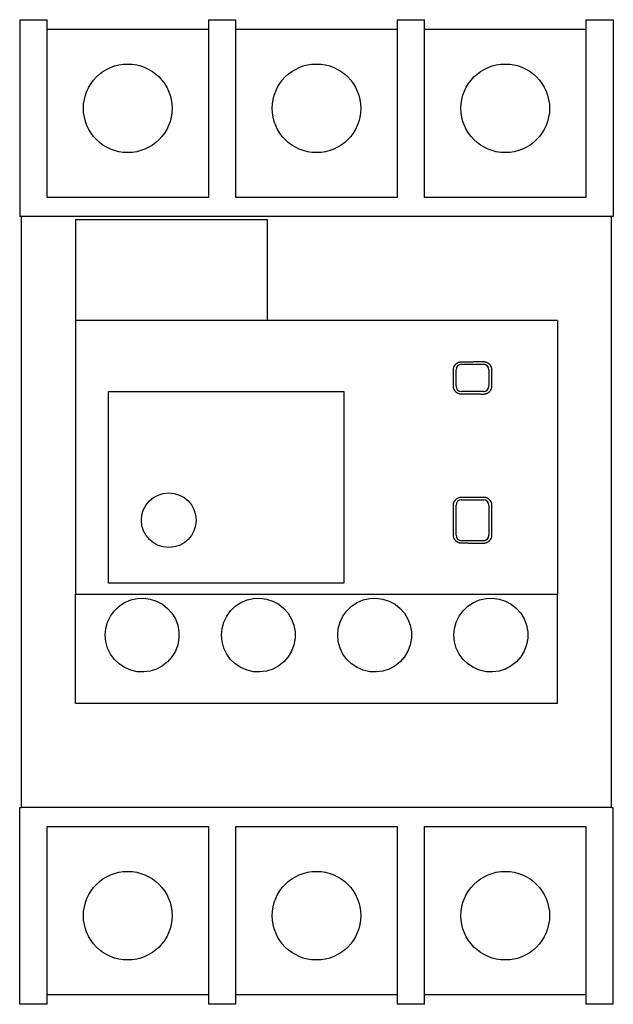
# Model space of a CAD drawing. Extents: x -1.08 to 1.08, y -1.8 to 1.8.
import ezdxf

# ---------------------------------------------------------------- set-up
doc = ezdxf.new("R2010")
doc.units = 0
doc.layers.get('0').update_dxf_attribs({"linetype": 'CONTINUOUS'})

msp = doc.modelspace()

# ---------------------------------------------------------------- linework, layer by layer
at = {"color": 7, "linetype": 'CONTINUOUS'}
for p, q in [((-1.085, 1.8), (-0.985, 1.8)), ((-1.085, 1.8), (-1.085, 1.08)), ((-0.985, 1.15), (-0.985, 1.8)), ((-0.395, 1.8), (-0.295, 1.8)), ((-0.395, 1.8), (-0.395, 1.15)), ((-0.295, 1.15), (-0.295, 1.8)), ((0.295, 1.8), (0.395, 1.8)), ((0.295, 1.8), (0.295, 1.15)), ((0.395, 1.15), (0.395, 1.8)), ((0.985, 1.8), (0.985, 1.15)), ((0.985, 1.8), (1.085, 1.8)), ((1.085, 1.8), (1.085, 1.08)), ((-0.395, 1.764), (-0.985, 1.764)), ((0.295, 1.764), (-0.295, 1.764)), ((0.985, 1.764), (0.395, 1.764)), ((-0.395, 1.15), (-0.985, 1.15)), ((0.295, 1.15), (-0.295, 1.15)), ((0.985, 1.15), (0.395, 1.15)), ((-1.07875, 1.08), (-1.085, 1.08)), ((1.07875, 1.08), (-1.07875, 1.08)), ((-1.07875, -1.08), (-1.07875, 1.08)), ((1.07875, -1.08), (1.07875, 1.08)), ((1.085, 1.08), (1.07875, 1.08)), ((-0.8809, 1.07), (-0.1809, 1.07)), ((-0.8809, 1.07), (-0.8809, 0.7)), ((-0.1809, 1.07), (-0.1809, 0.7)), ((-0.8809, 0.7), (-0.8809, -0.3)), ((0.8809, 0.7), (-0.8809, 0.7)), ((0.8809, 0.7), (0.8809, -0.3)), ((0.507965, 0.539409), (0.508831, 0.540354)), ((0.508831, 0.540354), (0.509727, 0.541253)), ((0.509727, 0.541253), (0.510672, 0.542121)), ((0.510672, 0.542121), (0.511666, 0.542957)), ((0.511666, 0.542957), (0.512706, 0.543756)), ((0.512706, 0.543756), (0.513789, 0.544513)), ((0.513789, 0.544513), (0.514912, 0.545226)), ((0.514912, 0.545226), (0.516071, 0.545889)), ((0.516071, 0.545889), (0.517262, 0.546501)), ((0.517262, 0.546501), (0.518481, 0.547059)), ((0.518481, 0.547059), (0.519724, 0.547561)), ((0.519724, 0.547561), (0.520988, 0.548005)), ((0.520988, 0.548005), (0.522267, 0.548391)), ((0.522267, 0.548391), (0.523557, 0.548717)), ((0.523557, 0.548717), (0.524854, 0.548983)), ((0.524854, 0.548983), (0.526152, 0.549189)), ((0.526152, 0.549189), (0.527446, 0.549337)), ((0.527446, 0.549337), (0.52873, 0.549426)), ((0.52873, 0.549426), (0.53, 0.549459)), ((0.53, 0.549459), (0.532288, 0.549469)), ((0.53, 0.54), (0.61, 0.54)), ((0.532288, 0.549469), (0.534575, 0.549479)), ((0.534575, 0.549479), (0.536862, 0.549489)), ((0.536862, 0.549489), (0.539149, 0.549499)), ((0.539149, 0.549499), (0.541437, 0.54951)), ((0.541437, 0.54951), (0.543724, 0.54952)), ((0.543724, 0.54952), (0.54601, 0.54953)), ((0.54601, 0.54953), (0.548297, 0.549541)), ((0.548297, 0.549541), (0.550584, 0.549551)), ((0.550584, 0.549551), (0.55287, 0.549562)), ((0.55287, 0.549562), (0.555157, 0.549572)), ((0.555157, 0.549572), (0.557443, 0.549583)), ((0.557443, 0.549583), (0.55973, 0.549593)), ((0.55973, 0.549593), (0.562016, 0.549604)), ((0.562016, 0.549604), (0.564302, 0.549615)), ((0.564302, 0.549615), (0.566588, 0.549625)), ((0.566588, 0.549625), (0.568874, 0.549636)), ((0.568874, 0.549636), (0.571159, 0.549647)), ((0.571159, 0.549647), (0.573445, 0.549658)), ((0.573445, 0.549658), (0.575731, 0.549669)), ((0.575731, 0.549669), (0.578016, 0.54968)), ((0.578016, 0.54968), (0.580301, 0.549691)), ((0.580301, 0.549691), (0.582586, 0.549702)), ((0.582586, 0.549702), (0.584872, 0.549713)), ((0.584872, 0.549713), (0.587156, 0.549724)), ((0.587156, 0.549724), (0.589441, 0.549735)), ((0.589441, 0.549735), (0.591726, 0.549746)), ((0.591726, 0.549746), (0.594011, 0.549758)), ((0.594011, 0.549758), (0.596295, 0.549769)), ((0.596295, 0.549769), (0.59858, 0.54978)), ((0.59858, 0.54978), (0.600864, 0.549792)), ((0.600864, 0.549792), (0.603148, 0.549803)), ((0.603148, 0.549803), (0.605432, 0.549815)), ((0.605432, 0.549815), (0.607716, 0.549826)), ((0.607716, 0.549826), (0.61, 0.549838)), ((0.61, 0.549838), (0.611294, 0.549816)), ((0.611294, 0.549816), (0.612603, 0.549737)), ((0.612603, 0.549737), (0.613922, 0.549599)), ((0.613922, 0.549599), (0.615246, 0.5494)), ((0.615246, 0.5494), (0.616568, 0.54914)), ((0.616568, 0.54914), (0.617885, 0.548819)), ((0.617885, 0.548819), (0.619191, 0.548436)), ((0.619191, 0.548436), (0.620481, 0.547993)), ((0.620481, 0.547993), (0.621751, 0.547492)), ((0.621751, 0.547492), (0.622996, 0.546932)), ((0.622996, 0.546932), (0.624213, 0.546318)), ((0.624213, 0.546318), (0.625398, 0.54565)), ((0.625398, 0.54565), (0.626546, 0.544932)), ((0.626546, 0.544932), (0.627654, 0.544167)), ((0.627654, 0.544167), (0.628718, 0.54336)), ((0.628718, 0.54336), (0.629735, 0.542514)), ((0.629735, 0.542514), (0.630703, 0.541635)), ((0.630703, 0.541635), (0.631621, 0.540724)), ((0.631621, 0.540724), (0.632508, 0.539764)), ((0.500667, 0.52), (0.500694, 0.521277)), ((0.500667, 0.46), (0.500667, 0.52)), ((0.500694, 0.521277), (0.500779, 0.522568)), ((0.500779, 0.522568), (0.500922, 0.523868)), ((0.500922, 0.523868), (0.501125, 0.525173)), ((0.501125, 0.525173), (0.501388, 0.526476)), ((0.501388, 0.526476), (0.501711, 0.527773)), ((0.501711, 0.527773), (0.502094, 0.529059)), ((0.502094, 0.529059), (0.502537, 0.530329)), ((0.502537, 0.530329), (0.503037, 0.531577)), ((0.503037, 0.531577), (0.503594, 0.532801)), ((0.503594, 0.532801), (0.504205, 0.533997)), ((0.504205, 0.533997), (0.504867, 0.53516)), ((0.504867, 0.53516), (0.505578, 0.536286)), ((0.505578, 0.536286), (0.506335, 0.537372)), ((0.506335, 0.537372), (0.507132, 0.538414)), ((0.507132, 0.538414), (0.507965, 0.539409)), ((0.51, 0.46), (0.51, 0.52)), ((0.63, 0.52), (0.63, 0.46)), ((0.632508, 0.539764), (0.633362, 0.538754)), ((0.633362, 0.538754), (0.634179, 0.537695)), ((0.634179, 0.537695), (0.634955, 0.536592)), ((0.634955, 0.536592), (0.635684, 0.535447)), ((0.635684, 0.535447), (0.636363, 0.534264)), ((0.636363, 0.534264), (0.636989, 0.533047)), ((0.636989, 0.533047), (0.63756, 0.531801)), ((0.63756, 0.531801), (0.638074, 0.53053)), ((0.638074, 0.53053), (0.638528, 0.529237)), ((0.638528, 0.529237), (0.638921, 0.527927)), ((0.638921, 0.527927), (0.639253, 0.526605)), ((0.639253, 0.526605), (0.639523, 0.525276)), ((0.639523, 0.525276), (0.639731, 0.523946)), ((0.639731, 0.523946), (0.639878, 0.522619)), ((0.639878, 0.522619), (0.639965, 0.521302)), ((0.639965, 0.521302), (0.639994, 0.52)), ((0.639994, 0.52), (0.639994, 0.46)), ((-0.76, 0.44), (0.1, 0.44)), ((-0.76, -0.26), (-0.76, 0.44)), ((0.1, 0.44), (0.1, -0.26)), ((0.500694, 0.458723), (0.500667, 0.46)), ((0.500779, 0.457432), (0.500694, 0.458723)), ((0.500922, 0.456132), (0.500779, 0.457432)), ((0.501125, 0.454827), (0.500922, 0.456132)), ((0.501388, 0.453524), (0.501125, 0.454827)), ((0.501711, 0.452227), (0.501388, 0.453524)), ((0.502094, 0.450941), (0.501711, 0.452227)), ((0.502537, 0.449671), (0.502094, 0.450941)), ((0.503037, 0.448423), (0.502537, 0.449671)), ((0.503594, 0.447199), (0.503037, 0.448423)), ((0.504205, 0.446003), (0.503594, 0.447199)), ((0.504867, 0.44484), (0.504205, 0.446003)), ((0.505578, 0.443714), (0.504867, 0.44484)), ((0.506335, 0.442628), (0.505578, 0.443714)), ((0.507132, 0.441586), (0.506335, 0.442628)), ((0.507965, 0.440591), (0.507132, 0.441586)), ((0.508831, 0.439646), (0.507965, 0.440591)), ((0.509727, 0.438747), (0.508831, 0.439646)), ((0.510672, 0.437879), (0.509727, 0.438747)), ((0.511666, 0.437043), (0.510672, 0.437879)), ((0.512706, 0.436244), (0.511666, 0.437043)), ((0.513789, 0.435487), (0.512706, 0.436244)), ((0.514912, 0.434774), (0.513789, 0.435487)), ((0.516071, 0.434111), (0.514912, 0.434774)), ((0.517262, 0.433499), (0.516071, 0.434111)), ((0.518481, 0.432941), (0.517262, 0.433499)), ((0.519724, 0.432439), (0.518481, 0.432941)), ((0.520988, 0.431995), (0.519724, 0.432439)), ((0.61, 0.44), (0.53, 0.44)), ((0.620481, 0.432007), (0.619191, 0.431564)), ((0.621751, 0.432508), (0.620481, 0.432007)), ((0.622996, 0.433068), (0.621751, 0.432508)), ((0.624213, 0.433682), (0.622996, 0.433068)), ((0.625398, 0.43435), (0.624213, 0.433682)), ((0.626546, 0.435068), (0.625398, 0.43435)), ((0.627654, 0.435833), (0.626546, 0.435068)), ((0.628718, 0.43664), (0.627654, 0.435833)), ((0.629735, 0.437486), (0.628718, 0.43664)), ((0.630703, 0.438365), (0.629735, 0.437486)), ((0.631621, 0.439276), (0.630703, 0.438365)), ((0.632508, 0.440236), (0.631621, 0.439276)), ((0.633362, 0.441246), (0.632508, 0.440236)), ((0.634179, 0.442305), (0.633362, 0.441246)), ((0.634955, 0.443408), (0.634179, 0.442305)), ((0.635684, 0.444553), (0.634955, 0.443408)), ((0.636363, 0.445736), (0.635684, 0.444553)), ((0.636989, 0.446953), (0.636363, 0.445736)), ((0.63756, 0.448199), (0.636989, 0.446953)), ((0.638074, 0.44947), (0.63756, 0.448199)), ((0.638528, 0.450763), (0.638074, 0.44947)), ((0.638921, 0.452073), (0.638528, 0.450763)), ((0.639253, 0.453395), (0.638921, 0.452073)), ((0.639523, 0.454724), (0.639253, 0.453395)), ((0.639731, 0.456054), (0.639523, 0.454724)), ((0.639878, 0.457381), (0.639731, 0.456054)), ((0.639965, 0.458698), (0.639878, 0.457381)), ((0.639994, 0.46), (0.639965, 0.458698)), ((0.522267, 0.431609), (0.520988, 0.431995)), ((0.523557, 0.431283), (0.522267, 0.431609)), ((0.524854, 0.431017), (0.523557, 0.431283)), ((0.526152, 0.430811), (0.524854, 0.431017)), ((0.527446, 0.430663), (0.526152, 0.430811)), ((0.52873, 0.430574), (0.527446, 0.430663)), ((0.53, 0.430541), (0.52873, 0.430574)), ((0.532288, 0.430531), (0.53, 0.430541)), ((0.534575, 0.430521), (0.532288, 0.430531)), ((0.536862, 0.430511), (0.534575, 0.430521)), ((0.539149, 0.430501), (0.536862, 0.430511)), ((0.541437, 0.43049), (0.539149, 0.430501)), ((0.543724, 0.43048), (0.541437, 0.43049)), ((0.54601, 0.43047), (0.543724, 0.43048)), ((0.548297, 0.430459), (0.54601, 0.43047)), ((0.550584, 0.430449), (0.548297, 0.430459)), ((0.55287, 0.430438), (0.550584, 0.430449)), ((0.555157, 0.430428), (0.55287, 0.430438)), ((0.557443, 0.430417), (0.555157, 0.430428)), ((0.55973, 0.430407), (0.557443, 0.430417)), ((0.562016, 0.430396), (0.55973, 0.430407)), ((0.564302, 0.430385), (0.562016, 0.430396)), ((0.566588, 0.430375), (0.564302, 0.430385)), ((0.568874, 0.430364), (0.566588, 0.430375)), ((0.571159, 0.430353), (0.568874, 0.430364)), ((0.573445, 0.430342), (0.571159, 0.430353)), ((0.575731, 0.430331), (0.573445, 0.430342)), ((0.578016, 0.43032), (0.575731, 0.430331)), ((0.580301, 0.430309), (0.578016, 0.43032)), ((0.582586, 0.430298), (0.580301, 0.430309)), ((0.584872, 0.430287), (0.582586, 0.430298)), ((0.587156, 0.430276), (0.584872, 0.430287)), ((0.589441, 0.430265), (0.587156, 0.430276)), ((0.591726, 0.430254), (0.589441, 0.430265)), ((0.594011, 0.430242), (0.591726, 0.430254)), ((0.596295, 0.430231), (0.594011, 0.430242)), ((0.59858, 0.43022), (0.596295, 0.430231)), ((0.600864, 0.430208), (0.59858, 0.43022)), ((0.603148, 0.430197), (0.600864, 0.430208)), ((0.605432, 0.430185), (0.603148, 0.430197)), ((0.607716, 0.430174), (0.605432, 0.430185)), ((0.61, 0.430162), (0.607716, 0.430174)), ((0.611294, 0.430184), (0.61, 0.430162)), ((0.612603, 0.430263), (0.611294, 0.430184)), ((0.613922, 0.430401), (0.612603, 0.430263)), ((0.615246, 0.4306), (0.613922, 0.430401)), ((0.616568, 0.43086), (0.615246, 0.4306)), ((0.617885, 0.431181), (0.616568, 0.43086)), ((0.619191, 0.431564), (0.617885, 0.431181)), ((0.502537, 0.035329), (0.503037, 0.036577)), ((0.503037, 0.036577), (0.503594, 0.037801)), ((0.503594, 0.037801), (0.504205, 0.038997)), ((0.504205, 0.038997), (0.504867, 0.04016)), ((0.504867, 0.04016), (0.505578, 0.041286)), ((0.505578, 0.041286), (0.506335, 0.042372)), ((0.506335, 0.042372), (0.507132, 0.043414)), ((0.507132, 0.043414), (0.507965, 0.044409)), ((0.507965, 0.044409), (0.508831, 0.045354)), ((0.508831, 0.045354), (0.509727, 0.046253)), ((0.509727, 0.046253), (0.510672, 0.047121)), ((0.510672, 0.047121), (0.511666, 0.047957)), ((0.511666, 0.047957), (0.512706, 0.048756)), ((0.512706, 0.048756), (0.513789, 0.049513)), ((0.513789, 0.049513), (0.514912, 0.050226)), ((0.514912, 0.050226), (0.516071, 0.050889)), ((0.516071, 0.050889), (0.517262, 0.051501)), ((0.517262, 0.051501), (0.518481, 0.052059)), ((0.518481, 0.052059), (0.519724, 0.052561)), ((0.519724, 0.052561), (0.520988, 0.053005)), ((0.520988, 0.053005), (0.522267, 0.053391)), ((0.522267, 0.053391), (0.523557, 0.053717)), ((0.523557, 0.053717), (0.524854, 0.053983)), ((0.524854, 0.053983), (0.526152, 0.054189)), ((0.526152, 0.054189), (0.527446, 0.054337)), ((0.527446, 0.054337), (0.52873, 0.054426)), ((0.52873, 0.054426), (0.53, 0.054459)), ((0.53, 0.054459), (0.532288, 0.054469)), ((0.53, 0.045), (0.61, 0.045)), ((0.532288, 0.054469), (0.534575, 0.054479)), ((0.534575, 0.054479), (0.536862, 0.054489)), ((0.536862, 0.054489), (0.539149, 0.054499)), ((0.539149, 0.054499), (0.541437, 0.05451)), ((0.541437, 0.05451), (0.543724, 0.05452)), ((0.543724, 0.05452), (0.54601, 0.05453)), ((0.54601, 0.05453), (0.548297, 0.054541)), ((0.548297, 0.054541), (0.550584, 0.054551)), ((0.550584, 0.054551), (0.55287, 0.054562)), ((0.55287, 0.054562), (0.555157, 0.054572)), ((0.555157, 0.054572), (0.557443, 0.054583)), ((0.557443, 0.054583), (0.55973, 0.054593)), ((0.55973, 0.054593), (0.562016, 0.054604)), ((0.562016, 0.054604), (0.564302, 0.054615)), ((0.564302, 0.054615), (0.566588, 0.054625)), ((0.566588, 0.054625), (0.568874, 0.054636)), ((0.568874, 0.054636), (0.571159, 0.054647)), ((0.571159, 0.054647), (0.573445, 0.054658)), ((0.573445, 0.054658), (0.575731, 0.054669)), ((0.575731, 0.054669), (0.578016, 0.05468)), ((0.578016, 0.05468), (0.580301, 0.054691)), ((0.580301, 0.054691), (0.582586, 0.054702)), ((0.582586, 0.054702), (0.584872, 0.054713)), ((0.584872, 0.054713), (0.587156, 0.054724)), ((0.587156, 0.054724), (0.589441, 0.054735)), ((0.589441, 0.054735), (0.591726, 0.054746)), ((0.591726, 0.054746), (0.594011, 0.054758)), ((0.594011, 0.054758), (0.596295, 0.054769)), ((0.596295, 0.054769), (0.59858, 0.05478)), ((0.59858, 0.05478), (0.600864, 0.054792)), ((0.600864, 0.054792), (0.603148, 0.054803)), ((0.603148, 0.054803), (0.605432, 0.054815)), ((0.605432, 0.054815), (0.607716, 0.054826)), ((0.607716, 0.054826), (0.61, 0.054838)), ((0.61, 0.054838), (0.611294, 0.054816)), ((0.611294, 0.054816), (0.612603, 0.054737)), ((0.612603, 0.054737), (0.613922, 0.054599)), ((0.613922, 0.054599), (0.615246, 0.0544)), ((0.615246, 0.0544), (0.616568, 0.05414)), ((0.616568, 0.05414), (0.617885, 0.053819)), ((0.617885, 0.053819), (0.619191, 0.053436)), ((0.619191, 0.053436), (0.620481, 0.052993)), ((0.620481, 0.052993), (0.621751, 0.052492)), ((0.621751, 0.052492), (0.622996, 0.051932)), ((0.622996, 0.051932), (0.624213, 0.051318)), ((0.624213, 0.051318), (0.625398, 0.05065)), ((0.625398, 0.05065), (0.626546, 0.049932)), ((0.626546, 0.049932), (0.627654, 0.049167)), ((0.627654, 0.049167), (0.628718, 0.04836)), ((0.628718, 0.04836), (0.629735, 0.047514)), ((0.629735, 0.047514), (0.630703, 0.046635)), ((0.630703, 0.046635), (0.631621, 0.045724)), ((0.631621, 0.045724), (0.632508, 0.044764)), ((0.632508, 0.044764), (0.633362, 0.043754)), ((0.633362, 0.043754), (0.634179, 0.042695)), ((0.634179, 0.042695), (0.634955, 0.041592)), ((0.634955, 0.041592), (0.635684, 0.040447)), ((0.635684, 0.040447), (0.636363, 0.039264)), ((0.636363, 0.039264), (0.636989, 0.038047)), ((0.636989, 0.038047), (0.63756, 0.036801)), ((0.63756, 0.036801), (0.638074, 0.03553)), ((0.500667, 0.025), (0.500694, 0.026277)), ((0.500667, -0.085), (0.500667, 0.025)), ((0.500694, 0.026277), (0.500779, 0.027568)), ((0.500779, 0.027568), (0.500922, 0.028868)), ((0.500922, 0.028868), (0.501125, 0.030173)), ((0.501125, 0.030173), (0.501388, 0.031476)), ((0.501388, 0.031476), (0.501711, 0.032773)), ((0.501711, 0.032773), (0.502094, 0.034059)), ((0.502094, 0.034059), (0.502537, 0.035329)), ((0.51, -0.085), (0.51, 0.025)), ((0.63, 0.025), (0.63, -0.085)), ((0.638074, 0.03553), (0.638528, 0.034237)), ((0.638528, 0.034237), (0.638921, 0.032927)), ((0.638921, 0.032927), (0.639253, 0.031605)), ((0.639253, 0.031605), (0.639523, 0.030276)), ((0.639523, 0.030276), (0.639731, 0.028946)), ((0.639731, 0.028946), (0.639878, 0.027619)), ((0.639878, 0.027619), (0.639965, 0.026302)), ((0.639965, 0.026302), (0.639994, 0.025)), ((0.639994, 0.025), (0.639994, -0.085)), ((0.500694, -0.086276), (0.500667, -0.085)), ((0.500779, -0.087568), (0.500694, -0.086276)), ((0.500922, -0.088868), (0.500779, -0.087568)), ((0.501124, -0.090172), (0.500922, -0.088868)), ((0.501387, -0.091476), (0.501124, -0.090172)), ((0.501711, -0.092773), (0.501387, -0.091476)), ((0.502094, -0.094058), (0.501711, -0.092773)), ((0.502537, -0.095328), (0.502094, -0.094058)), ((0.503037, -0.096576), (0.502537, -0.095328)), ((0.503593, -0.0978), (0.503037, -0.096576)), ((0.504204, -0.098996), (0.503593, -0.0978)), ((0.504867, -0.100159), (0.504204, -0.098996)), ((0.505578, -0.101285), (0.504867, -0.100159)), ((0.506334, -0.102371), (0.505578, -0.101285)), ((0.507131, -0.103413), (0.506334, -0.102371)), ((0.507965, -0.104408), (0.507131, -0.103413)), ((0.50883, -0.105354), (0.507965, -0.104408)), ((0.509727, -0.106253), (0.50883, -0.105354)), ((0.510672, -0.107121), (0.509727, -0.106253)), ((0.511666, -0.107957), (0.510672, -0.107121)), ((0.512705, -0.108755), (0.511666, -0.107957)), ((0.61, -0.105), (0.53, -0.105)), ((0.629736, -0.107514), (0.628719, -0.108359)), ((0.630703, -0.106635), (0.629736, -0.107514)), ((0.631621, -0.105724), (0.630703, -0.106635)), ((0.632509, -0.104764), (0.631621, -0.105724)), ((0.633363, -0.103753), (0.632509, -0.104764)), ((0.63418, -0.102694), (0.633363, -0.103753)), ((0.634955, -0.10159), (0.63418, -0.102694)), ((0.635685, -0.100445), (0.634955, -0.10159)), ((0.636364, -0.099262), (0.635685, -0.100445)), ((0.63699, -0.098046), (0.636364, -0.099262)), ((0.637561, -0.0968), (0.63699, -0.098046)), ((0.638074, -0.095529), (0.637561, -0.0968)), ((0.638528, -0.094236), (0.638074, -0.095529)), ((0.638921, -0.092926), (0.638528, -0.094236)), ((0.639253, -0.091604), (0.638921, -0.092926)), ((0.639523, -0.090276), (0.639253, -0.091604)), ((0.639732, -0.088946), (0.639523, -0.090276)), ((0.639878, -0.087619), (0.639732, -0.088946)), ((0.639965, -0.086302), (0.639878, -0.087619)), ((0.639994, -0.085), (0.639965, -0.086302)), ((0.513789, -0.109513), (0.512705, -0.108755)), ((0.514911, -0.110225), (0.513789, -0.109513)), ((0.51607, -0.110889), (0.514911, -0.110225)), ((0.517261, -0.1115), (0.51607, -0.110889)), ((0.51848, -0.112058), (0.517261, -0.1115)), ((0.519723, -0.11256), (0.51848, -0.112058)), ((0.520987, -0.113005), (0.519723, -0.11256)), ((0.522266, -0.11339), (0.520987, -0.113005)), ((0.523557, -0.113717), (0.522266, -0.11339)), ((0.524854, -0.113983), (0.523557, -0.113717)), ((0.526152, -0.114189), (0.524854, -0.113983)), ((0.527446, -0.114337), (0.526152, -0.114189)), ((0.52873, -0.114426), (0.527446, -0.114337)), ((0.53, -0.114459), (0.52873, -0.114426)), ((0.532288, -0.114469), (0.53, -0.114459)), ((0.534575, -0.114479), (0.532288, -0.114469)), ((0.536862, -0.114489), (0.534575, -0.114479)), ((0.539149, -0.114499), (0.536862, -0.114489)), ((0.541437, -0.11451), (0.539149, -0.114499)), ((0.543724, -0.11452), (0.541437, -0.11451)), ((0.54601, -0.11453), (0.543724, -0.11452)), ((0.548297, -0.114541), (0.54601, -0.11453)), ((0.550584, -0.114551), (0.548297, -0.114541)), ((0.55287, -0.114562), (0.550584, -0.114551)), ((0.555157, -0.114572), (0.55287, -0.114562)), ((0.557443, -0.114583), (0.555157, -0.114572)), ((0.55973, -0.114593), (0.557443, -0.114583)), ((0.562016, -0.114604), (0.55973, -0.114593)), ((0.564302, -0.114615), (0.562016, -0.114604)), ((0.566588, -0.114625), (0.564302, -0.114615)), ((0.568874, -0.114636), (0.566588, -0.114625)), ((0.571159, -0.114647), (0.568874, -0.114636)), ((0.573445, -0.114658), (0.571159, -0.114647)), ((0.575731, -0.114669), (0.573445, -0.114658)), ((0.578016, -0.11468), (0.575731, -0.114669)), ((0.580301, -0.114691), (0.578016, -0.11468)), ((0.582586, -0.114702), (0.580301, -0.114691)), ((0.584872, -0.114713), (0.582586, -0.114702)), ((0.587156, -0.114724), (0.584872, -0.114713)), ((0.589441, -0.114735), (0.587156, -0.114724)), ((0.591726, -0.114746), (0.589441, -0.114735)), ((0.594011, -0.114758), (0.591726, -0.114746)), ((0.596295, -0.114769), (0.594011, -0.114758)), ((0.59858, -0.11478), (0.596295, -0.114769)), ((0.600864, -0.114792), (0.59858, -0.11478)), ((0.603148, -0.114803), (0.600864, -0.114792)), ((0.605432, -0.114815), (0.603148, -0.114803)), ((0.607716, -0.114826), (0.605432, -0.114815)), ((0.61, -0.114838), (0.607716, -0.114826)), ((0.611294, -0.114816), (0.61, -0.114838)), ((0.612603, -0.114737), (0.611294, -0.114816)), ((0.613922, -0.114599), (0.612603, -0.114737)), ((0.615246, -0.1144), (0.613922, -0.114599)), ((0.616569, -0.11414), (0.615246, -0.1144)), ((0.617886, -0.113818), (0.616569, -0.11414)), ((0.619192, -0.113436), (0.617886, -0.113818)), ((0.620483, -0.112993), (0.619192, -0.113436)), ((0.621752, -0.112491), (0.620483, -0.112993)), ((0.622998, -0.111932), (0.621752, -0.112491)), ((0.624215, -0.111317), (0.622998, -0.111932)), ((0.6254, -0.110649), (0.624215, -0.111317)), ((0.626548, -0.109931), (0.6254, -0.110649)), ((0.627655, -0.109166), (0.626548, -0.109931)), ((0.628719, -0.108359), (0.627655, -0.109166)), ((0.1, -0.26), (-0.76, -0.26)), ((-0.8809, -0.7), (-0.8809, -0.3)), ((-0.8809, -0.3), (0.8809, -0.3)), ((-0.701601, -0.331189), (-0.679022, -0.321544)), ((-0.679022, -0.321544), (-0.655308, -0.31618)), ((-0.655308, -0.31618), (-0.631806, -0.31512)), ((-0.631806, -0.31512), (-0.608037, -0.318254)), ((-0.608037, -0.318254), (-0.584676, -0.325764)), ((-0.276695, -0.33124), (-0.25406, -0.321556)), ((-0.25406, -0.321556), (-0.230272, -0.316175)), ((-0.230272, -0.316175), (-0.206695, -0.315125)), ((-0.206695, -0.315125), (-0.182861, -0.318294)), ((-0.182861, -0.318294), (-0.159466, -0.325853)), ((0.148363, -0.331208), (0.171017, -0.321531)), ((0.171017, -0.321531), (0.194817, -0.316163)), ((0.194817, -0.316163), (0.218395, -0.315129)), ((0.218395, -0.315129), (0.242224, -0.318313)), ((0.242224, -0.318313), (0.265602, -0.325882)), ((0.573576, -0.331094), (0.596214, -0.321468)), ((0.596214, -0.321468), (0.619964, -0.316144)), ((0.619964, -0.316144), (0.643469, -0.315132)), ((0.643469, -0.315132), (0.667221, -0.318312)), ((0.667221, -0.318312), (0.690533, -0.325853)), ((0.8809, -0.7), (0.8809, -0.3)), ((-0.738865, -0.360836), (-0.721842, -0.344589)), ((-0.721842, -0.344589), (-0.701601, -0.331189)), ((-0.584676, -0.325764), (-0.563061, -0.337378)), ((-0.563061, -0.337378), (-0.544326, -0.352308)), ((-0.544326, -0.352308), (-0.528669, -0.370119)), ((-0.313976, -0.360962), (-0.296959, -0.344683)), ((-0.296959, -0.344683), (-0.276695, -0.33124)), ((-0.159466, -0.325853), (-0.137853, -0.337515)), ((-0.137853, -0.337515), (-0.119156, -0.352471)), ((-0.119156, -0.352471), (-0.10354, -0.370297)), ((0.111044, -0.36094), (0.128078, -0.344653)), ((0.128078, -0.344653), (0.148363, -0.331208)), ((0.265602, -0.325882), (0.287194, -0.337546)), ((0.287194, -0.337546), (0.305871, -0.352497)), ((0.305871, -0.352497), (0.321474, -0.370315)), ((0.536195, -0.360768), (0.553271, -0.344499)), ((0.553271, -0.344499), (0.573576, -0.331094)), ((0.690533, -0.325853), (0.712083, -0.337473)), ((0.712083, -0.337473), (0.730758, -0.352388)), ((0.730758, -0.352388), (0.746371, -0.370175)), ((-0.76387, -0.402506), (-0.753129, -0.380323)), ((-0.753129, -0.380323), (-0.738865, -0.360836)), ((-0.528669, -0.370119), (-0.516018, -0.391117)), ((-0.516018, -0.391117), (-0.507324, -0.414236)), ((-0.338916, -0.402629), (-0.328216, -0.380466)), ((-0.328216, -0.380466), (-0.313976, -0.360962)), ((-0.10354, -0.370297), (-0.090941, -0.391276)), ((-0.090941, -0.391276), (-0.082294, -0.414345)), ((0.086086, -0.402623), (0.096793, -0.380452)), ((0.096793, -0.380452), (0.111044, -0.36094)), ((0.321474, -0.370315), (0.334064, -0.391286)), ((0.334064, -0.391286), (0.342707, -0.414348)), ((0.511138, -0.402485), (0.521897, -0.38028)), ((0.521897, -0.38028), (0.536195, -0.360768)), ((0.746371, -0.370175), (0.758997, -0.391148)), ((0.758997, -0.391148), (0.76768, -0.414247)), ((-0.7725, -0.45), (-0.770386, -0.426204)), ((-0.770386, -0.426204), (-0.76387, -0.402506)), ((-0.507324, -0.414236), (-0.503018, -0.438185)), ((-0.3475, -0.45), (-0.345399, -0.426276)), ((-0.345399, -0.426276), (-0.338916, -0.402629)), ((-0.082294, -0.414345), (-0.078015, -0.438223)), ((0.0775, -0.45), (0.079601, -0.426274)), ((0.079601, -0.426274), (0.086086, -0.402623)), ((0.342707, -0.414348), (0.346985, -0.438224)), ((0.5025, -0.45), (0.504615, -0.426199)), ((0.504615, -0.426199), (0.511138, -0.402485)), ((0.76768, -0.414247), (0.771982, -0.438186)), ((-0.770386, -0.473796), (-0.7725, -0.45)), ((-0.503018, -0.461815), (-0.507324, -0.485764)), ((-0.503018, -0.438185), (-0.503018, -0.461815)), ((-0.345399, -0.473724), (-0.3475, -0.45)), ((-0.078015, -0.461777), (-0.082294, -0.485655)), ((-0.078015, -0.438223), (-0.078015, -0.461777)), ((0.079601, -0.473726), (0.0775, -0.45)), ((0.346985, -0.461776), (0.342707, -0.485652)), ((0.346985, -0.438224), (0.346985, -0.461776)), ((0.504615, -0.473801), (0.5025, -0.45)), ((0.771982, -0.461814), (0.76768, -0.485753)), ((0.771982, -0.438186), (0.771982, -0.461814)), ((-0.76387, -0.497494), (-0.770386, -0.473796)), ((-0.753129, -0.519677), (-0.76387, -0.497494)), ((-0.507324, -0.485764), (-0.516018, -0.508883)), ((-0.338916, -0.497371), (-0.345399, -0.473724)), ((-0.328216, -0.519534), (-0.338916, -0.497371)), ((-0.082294, -0.485655), (-0.090941, -0.508724)), ((0.086086, -0.497377), (0.079601, -0.473726)), ((0.096793, -0.519548), (0.086086, -0.497377)), ((0.342707, -0.485652), (0.334064, -0.508714)), ((0.511138, -0.497515), (0.504615, -0.473801)), ((0.521897, -0.51972), (0.511138, -0.497515)), ((0.76768, -0.485753), (0.758997, -0.508852)), ((-0.738865, -0.539164), (-0.753129, -0.519677)), ((-0.721842, -0.555411), (-0.738865, -0.539164)), ((-0.528669, -0.529881), (-0.544326, -0.547692)), ((-0.516018, -0.508883), (-0.528669, -0.529881)), ((-0.313976, -0.539038), (-0.328216, -0.519534)), ((-0.296959, -0.555317), (-0.313976, -0.539038)), ((-0.10354, -0.529703), (-0.119156, -0.547529)), ((-0.090941, -0.508724), (-0.10354, -0.529703)), ((0.111044, -0.53906), (0.096793, -0.519548)), ((0.128078, -0.555347), (0.111044, -0.53906)), ((0.321474, -0.529685), (0.305871, -0.547503)), ((0.334064, -0.508714), (0.321474, -0.529685)), ((0.536195, -0.539232), (0.521897, -0.51972)), ((0.553271, -0.555501), (0.536195, -0.539232)), ((0.746371, -0.529825), (0.730758, -0.547612)), ((0.758997, -0.508852), (0.746371, -0.529825)), ((-0.701601, -0.568811), (-0.721842, -0.555411)), ((-0.679022, -0.578456), (-0.701601, -0.568811)), ((-0.584676, -0.574236), (-0.608037, -0.581746)), ((-0.563061, -0.562622), (-0.584676, -0.574236)), ((-0.544326, -0.547692), (-0.563061, -0.562622)), ((-0.276695, -0.56876), (-0.296959, -0.555317)), ((-0.25406, -0.578444), (-0.276695, -0.56876)), ((-0.159466, -0.574147), (-0.182861, -0.581706)), ((-0.137853, -0.562485), (-0.159466, -0.574147)), ((-0.119156, -0.547529), (-0.137853, -0.562485)), ((0.148363, -0.568792), (0.128078, -0.555347)), ((0.171017, -0.578469), (0.148363, -0.568792)), ((0.265602, -0.574118), (0.242224, -0.581687)), ((0.287194, -0.562454), (0.265602, -0.574118)), ((0.305871, -0.547503), (0.287194, -0.562454)), ((0.573576, -0.568906), (0.553271, -0.555501)), ((0.596214, -0.578532), (0.573576, -0.568906)), ((0.690533, -0.574147), (0.667221, -0.581688)), ((0.712083, -0.562527), (0.690533, -0.574147)), ((0.730758, -0.547612), (0.712083, -0.562527)), ((-0.655308, -0.58382), (-0.679022, -0.578456)), ((-0.631806, -0.58488), (-0.655308, -0.58382)), ((-0.608037, -0.581746), (-0.631806, -0.58488)), ((-0.230272, -0.583825), (-0.25406, -0.578444)), ((-0.206695, -0.584875), (-0.230272, -0.583825)), ((-0.182861, -0.581706), (-0.206695, -0.584875)), ((0.194817, -0.583837), (0.171017, -0.578469)), ((0.218395, -0.584871), (0.194817, -0.583837)), ((0.242224, -0.581687), (0.218395, -0.584871)), ((0.619964, -0.583856), (0.596214, -0.578532)), ((0.643469, -0.584868), (0.619964, -0.583856)), ((0.667221, -0.581688), (0.643469, -0.584868)), ((0.8809, -0.7), (-0.8809, -0.7)), ((-1.085, -1.08), (-1.07875, -1.08)), ((-1.085, -1.8), (-1.085, -1.08)), ((1.07875, -1.08), (-1.07875, -1.08)), ((1.07875, -1.08), (1.085, -1.08)), ((1.085, -1.8), (1.085, -1.08)), ((-0.985, -1.8), (-0.985, -1.15)), ((-0.985, -1.15), (-0.395, -1.15)), ((-0.395, -1.15), (-0.395, -1.8)), ((-0.295, -1.8), (-0.295, -1.15)), ((-0.295, -1.15), (0.295, -1.15)), ((0.295, -1.15), (0.295, -1.8)), ((0.395, -1.8), (0.395, -1.15)), ((0.395, -1.15), (0.985, -1.15)), ((0.985, -1.15), (0.985, -1.8)), ((-0.985, -1.764), (-0.395, -1.764)), ((-0.295, -1.764), (0.295, -1.764)), ((0.395, -1.764), (0.985, -1.764)), ((-0.985, -1.8), (-1.085, -1.8)), ((-0.295, -1.8), (-0.395, -1.8)), ((0.395, -1.8), (0.295, -1.8)), ((1.085, -1.8), (0.985, -1.8))]:
    msp.add_line(p, q, dxfattribs=at)
for centre, radius in [((-0.69, 1.476), 0.162), ((0, 1.476), 0.162), ((0.69, 1.476), 0.162), ((-0.54, -0.03), 0.1), ((-0.69, -1.476), 0.162), ((0, -1.476), 0.162), ((0.69, -1.476), 0.162)]:
    msp.add_circle(centre, radius, dxfattribs=at)
for centre, start, end in [((0.53, 0.52), 90, 180), ((0.61, 0.52), 0, 90), ((0.53, 0.46), 180, 270), ((0.61, 0.46), 270, 0), ((0.53, 0.025), 90, 180), ((0.61, 0.025), 0, 90), ((0.53, -0.085), 180, 270), ((0.61, -0.085), 270, 0)]:
    msp.add_arc(centre, 0.02, start, end, dxfattribs=at)

doc.saveas('drawing.dxf')
